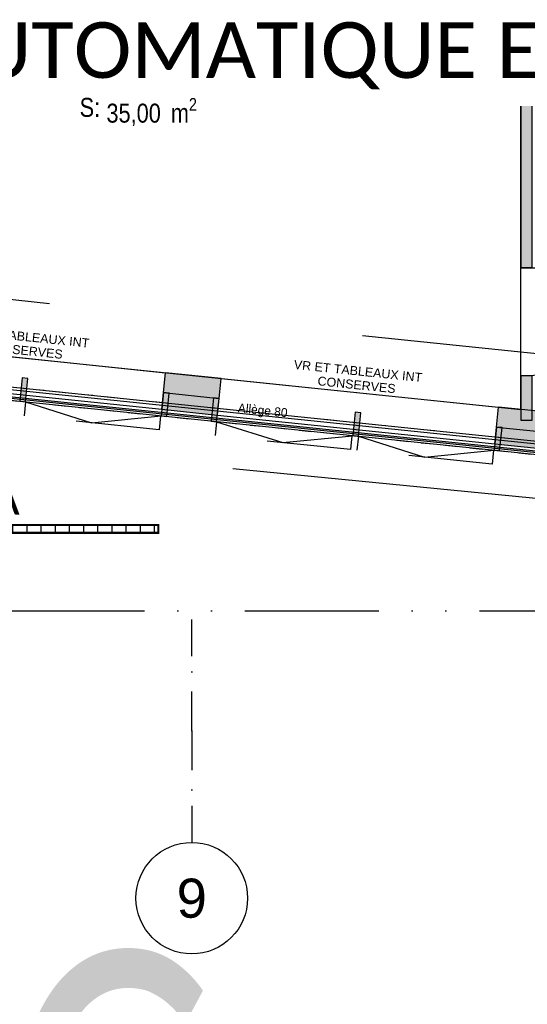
# Model space of a CAD drawing. Extents: x -24342 to 73038, y -9656 to 30949.
# Tile 46 of 170: x 4545 to 5000, y -3300 to -2417. Entities that reach past the tile are written whole.
import ezdxf
from ezdxf import colors
from ezdxf.entities.mleader import LeaderData, LeaderLine
from ezdxf.enums import TextEntityAlignment as Align
from ezdxf.math import Vec2, Vec3

# ---------------------------------------------------------------- set-up
doc = ezdxf.new("R2010")
doc.units = 0
doc.set_wipeout_variables(frame=1)
for name, pattern in [('21.0032_xref_rdc_02_pro$0$Points tirets', [670.277762, 352.777767, -176.388884, 0, -141.111112]), ('21.0032_xref_rdc_02_pro$0$Tirets A', [220, 110, -110]), ('21.0032_xref_rdc_02_pro$0$Tirets petits', [125, 75, -50]), ('21.0032_xref_rdc_02_pro$0$Traits', [564.444447, 282.222223, -282.222223]), ('21.0032_xref_rdc_02_pro$0$Wipeout_Contour', [1000, 0, -1000]), ('ACAD_ISO12W100', [21, 12, -3, 0, -3, 0, -3])]:
    doc.linetypes.add(name, pattern=pattern)
doc.layers.get('0').update_dxf_attribs({"color": 250})
doc.layers.add('0_FMULT', color=40, linetype='Continuous', plot=False)
for name, color, linetype in [('0_XREF', 250, 'Continuous'), ('1_APPAREILLAGE', 1, 'Continuous'), ('1_LUMINAIRES', 150, 'Continuous'), ('21.0032_xref_rdc_02_pro$0$02-01 File _ Axe.Construction', 251, 'Continuous'), ('21.0032_xref_rdc_02_pro$0$02-04 Mur.Construction', 251, 'Continuous'), ('21.0032_xref_rdc_02_pro$0$02-05 Poteau.Construction', 251, 'Continuous'), ('21.0032_xref_rdc_02_pro$0$02-06 Poutre.Construction', 251, 'Continuous'), ('21.0032_xref_rdc_02_pro$0$02-14 Mur rideau.Construction', 251, 'Continuous'), ('21.0032_xref_rdc_02_pro$0$06-05 Texte 50ème 20ème - DCE.Texte', 251, 'Continuous'), ('21.0032_xref_rdc_02_pro$0$08-01 2D Dessin général.2D', 251, 'Continuous'), ('21.0032_xref_rdc_02_pro$0$08-01 contour hachures', 251, 'Continuous'), ('21.0032_xref_rdc_02_pro$0$A-AREA-____-OTLN.Modèle IFC', 251, 'Continuous'), ('21.0032_xref_rdc_02_pro$0$A-WALL-____-OTLN.Modèle IFC', 251, 'Continuous'), ('21.0032_xref_rdc_02_pro$0$Fenêtres ARCHICAD', 251, 'Continuous'), ('21.0032_xref_rdc_02_pro$0$Marques de Zone ARCHICAD', 251, 'Continuous'), ('21.0032_xref_rdc_02_pro$0$Portes ARCHICAD', 251, 'Continuous')]:
    doc.layers.add(name, color=color, linetype=linetype)
doc.styles.add('21.0032_xref_rdc_02_pro$0$Standard', font='txt')
doc.styles.add('21.0032_xref_rdc_02_pro$0$STYLE_GENERE_1', font='ARIALNB.TTF')
doc.styles.add('21.0032_xref_rdc_02_pro$0$STYLE_GENERE_2', font='ARIALN.TTF')
doc.styles.add('21.0032_xref_rdc_02_pro$0$STYLE_GENERE_5', font='arial.ttf')
doc.styles.add('rt', font='romant.shx', dxfattribs={"width": 0.8})
doc.styles.get("Standard").update_dxf_attribs({"font": 'calibri.ttf'})
doc.styles.add('texte', font='calibri.ttf', dxfattribs={"width": 0.75, "height": 9})

# ---------------------------------------------------------------- blocks, each defined once
blk = doc.blocks.new('21.0032_xref_rdc_02_pro$0$Salle 25 places_SA_1_1', base_point=(47010, -24755.4))
at = {"layer": '21.0032_xref_rdc_02_pro$0$Marques de Zone ARCHICAD', "insert": (46225.3, -24873.7), "char_height": 170, "attachment_point": 1, "style": '21.0032_xref_rdc_02_pro$0$STYLE_GENERE_2'}
blk.add_mtext('\\A1;\\pt0,100;35,00{\\H0.66x;\\S^  ;} m{\\H0.66x;\\S2^  ;}', dxfattribs=at)
at = {"layer": '21.0032_xref_rdc_02_pro$0$Marques de Zone ARCHICAD'}
for tag, height, style, p in [('DUMMY_849', 250, '21.0032_xref_rdc_02_pro$0$STYLE_GENERE_1', (48034.7, -24409.5)), ('ROOM_NAME', 250, '21.0032_xref_rdc_02_pro$0$STYLE_GENERE_1', (45985.3, -24483.4)), ('calculatedAreaCode', 170, '21.0032_xref_rdc_02_pro$0$STYLE_GENERE_2', (45985.3, -24871.4))]:
    blk.add_attdef(tag, text='', height=height, dxfattribs=dict(at, style=style)).set_placement(p, align=Align.TOP_LEFT)
blk = doc.blocks.new('21.0032_xref_rdc_02_pro$0$Porte (Mur) 17[18]_1')
at = {"layer": '21.0032_xref_rdc_02_pro$0$Portes ARCHICAD', "linetype": 'Continuous'}
blk.add_line((49940, -26395), (50910, -26395), dxfattribs=at)
blk.add_arc((49940, -26395), 970, 270, 0, dxfattribs=at)
blk = doc.blocks.new('21.0032_xref_rdc_02_pro$0$Mur_67_1', base_point=(49990, -27760))
at = {"layer": '21.0032_xref_rdc_02_pro$0$A-WALL-____-OTLN.Modèle IFC', "linetype": 'Continuous'}
for points in [[(49940, -26395), (50040, -26395), (50040, -21380), (49940, -21380)], [(49940, -27760), (50040, -27760), (50040, -27365), (49940, -27365)]]:
    blk.add_hatch(color=256, dxfattribs=at).paths.add_polyline_path(points)
for p, q in [((50040, -26395), (49940, -26395)), ((50040, -27365), (49940, -27365))]:
    blk.add_line(p, q, dxfattribs=at)
at = {"layer": '21.0032_xref_rdc_02_pro$0$A-WALL-____-OTLN.Modèle IFC', "linetype": 'Continuous', "flags": 128}
for points in [[(49940, -21380), (49940, -26395)], [(50040, -26395), (50040, -21380)], [(49940, -27365), (49940, -27760)], [(50040, -27760), (50040, -27365)], [(49940, -27760), (50040, -27760)]]:
    blk.add_lwpolyline(points, dxfattribs=at)
at = {"layer": '21.0032_xref_rdc_02_pro$0$Portes ARCHICAD', "linetype": 'Continuous'}
blk.add_blockref('21.0032_xref_rdc_02_pro$0$Porte (Mur) 17[18]_1', (0, 0), dxfattribs=at)
blk = doc.blocks.new('21.0032_xref_rdc_02_pro$0$Poutre_38_1', base_point=(43356.6, -27374.9))
at = {"linetype": '21.0032_xref_rdc_02_pro$0$Wipeout_Contour', "ltscale": 233372.124827}
blk.add_wipeout([(43369, -27255.5), (43356.6, -27374.9), (58702.2, -28961.9), (58714.6, -28842.5)], dxfattribs=at).dxf.layer = '21.0032_xref_rdc_02_pro$0$02-06 Poutre.Construction'
at = {"layer": '21.0032_xref_rdc_02_pro$0$02-06 Poutre.Construction', "linetype": 'Continuous'}
for p, q in [((43369, -27255.5), (58714.6, -28842.5)), ((43356.6, -27374.9), (58702.2, -28961.9))]:
    blk.add_line(p, q, dxfattribs=at)
blk = doc.blocks.new('21.0032_xref_rdc_02_pro$0$Poutre_39_1', base_point=(43356.6, -27374.9))
at = {"layer": '21.0032_xref_rdc_02_pro$0$02-06 Poutre.Construction', "linetype": '21.0032_xref_rdc_02_pro$0$Tirets A'}
for p, q in [((43369, -27255.5), (58714.6, -28842.5)), ((43356.6, -27374.9), (58702.2, -28961.9))]:
    blk.add_line(p, q, dxfattribs=at)
blk = doc.blocks.new('21.0032_xref_rdc_02_pro$0$Poutre_40_1', base_point=(43356.6, -27374.9))
at = {"layer": '21.0032_xref_rdc_02_pro$0$02-06 Poutre.Construction', "linetype": '21.0032_xref_rdc_02_pro$0$Tirets A'}
for p, q in [((43369, -27255.5), (58714.6, -28842.5)), ((43356.6, -27374.9), (58702.2, -28961.9))]:
    blk.add_line(p, q, dxfattribs=at)
blk = doc.blocks.new('21.0032_xref_rdc_02_pro$0$Poutre_41_1', base_point=(43356.6, -27374.9))
at = {"layer": '21.0032_xref_rdc_02_pro$0$02-06 Poutre.Construction', "linetype": '21.0032_xref_rdc_02_pro$0$Tirets A'}
for p, q in [((43369, -27255.5), (58714.6, -28842.5)), ((43356.6, -27374.9), (58702.2, -28961.9))]:
    blk.add_line(p, q, dxfattribs=at)
blk = doc.blocks.new('21.0032_xref_rdc_02_pro$0$Poutre_42_1', base_point=(43356.6, -27374.9))
at = {"layer": '21.0032_xref_rdc_02_pro$0$02-06 Poutre.Construction', "linetype": '21.0032_xref_rdc_02_pro$0$Tirets A'}
for p, q in [((43369, -27255.5), (58714.6, -28842.5)), ((43356.6, -27374.9), (58702.2, -28961.9))]:
    blk.add_line(p, q, dxfattribs=at)
blk = doc.blocks.new('21.0032_xref_rdc_02_pro$0$Poutre_43_1', base_point=(43356.6, -27374.9))
at = {"linetype": '21.0032_xref_rdc_02_pro$0$Wipeout_Contour', "ltscale": 233372.124827}
blk.add_wipeout([(43369, -27255.5), (43356.6, -27374.9), (58702.2, -28961.9), (58714.6, -28842.5)], dxfattribs=at).dxf.layer = '21.0032_xref_rdc_02_pro$0$02-06 Poutre.Construction'
at = {"layer": '21.0032_xref_rdc_02_pro$0$02-06 Poutre.Construction', "linetype": 'Continuous'}
for p, q in [((43369, -27255.5), (58714.6, -28842.5)), ((43356.6, -27374.9), (58702.2, -28961.9))]:
    blk.add_line(p, q, dxfattribs=at)
blk = doc.blocks.new('21.0032_xref_rdc_02_pro$0$Mur_250_1', base_point=(43350, -27315.2))
at = {"layer": '21.0032_xref_rdc_02_pro$0$02-14 Mur rideau.Construction', "linetype": 'Continuous'}
blk.add_hatch(color=256, dxfattribs=at).paths.add_polyline_path([(43350, -27355.4), (58705.5, -28940.8), (58706.5, -28930.9), (43350, -27345.3)])
at = {"layer": '21.0032_xref_rdc_02_pro$0$02-14 Mur rideau.Construction', "linetype": 'Continuous', "flags": 128}
for points in [[(43340, -27354.4), (58705.5, -28940.8)], [(58706.5, -28930.9), (43350, -27345.3)]]:
    blk.add_lwpolyline(points, dxfattribs=at)
blk = doc.blocks.new('21.0032_xref_rdc_02_pro$0$Ouverture fenêtre rectangulaire 24[30]_1')
at = {"layer": '21.0032_xref_rdc_02_pro$0$Fenêtres ARCHICAD', "linetype": 'Continuous'}
for p, q in [((47234.8, -27565.8), (47253.3, -27386.7)), ((47253.3, -27386.7), (49740, -27643.7)), ((47219.3, -27715), (47234.8, -27565.8)), ((47219.3, -27715), (49706.1, -27971.9)), ((49721.5, -27822.7), (49740, -27643.7)), ((49706.1, -27971.9), (49721.5, -27822.7))]:
    blk.add_line(p, q, dxfattribs=at)
blk = doc.blocks.new('21.0032_xref_rdc_02_pro$0$Ouverture fenêtre rectangulaire 24[31]_1')
at = {"layer": '21.0032_xref_rdc_02_pro$0$Fenêtres ARCHICAD', "linetype": 'Continuous'}
for p, q in [((44250.7, -27257.4), (44269.2, -27078.4)), ((44269.2, -27078.4), (46755.9, -27335.3)), ((44235.2, -27406.6), (44250.7, -27257.4)), ((46737.4, -27514.4), (46755.9, -27335.3)), ((44235.2, -27406.6), (46722, -27663.6)), ((46722, -27663.6), (46737.4, -27514.4))]:
    blk.add_line(p, q, dxfattribs=at)
blk = doc.blocks.new('21.0032_xref_rdc_02_pro$0$Mur_255_1', base_point=(44080, -27058.8))
at = {"layer": '21.0032_xref_rdc_02_pro$0$02-04 Mur.Construction', "linetype": 'Continuous'}
for points in [[(46737.4, -27514.4), (47234.8, -27565.8), (47253.3, -27386.7), (46755.9, -27335.3)], [(46737.4, -27514.4), (46722, -27663.6), (47219.3, -27715), (47234.8, -27565.8)], [(49721.5, -27822.7), (50218.9, -27874.1), (50237.4, -27695.1), (49740, -27643.7)], [(49721.5, -27822.7), (49706.1, -27971.9), (50203.5, -28023.3), (50218.9, -27874.1)]]:
    blk.add_hatch(color=256, dxfattribs=at).paths.add_polyline_path(points)
for p, q in [((46737.4, -27514.4), (46755.9, -27335.3)), ((47234.8, -27565.8), (47253.3, -27386.7)), ((46722, -27663.6), (46737.4, -27514.4)), ((46737.4, -27514.4), (47234.8, -27565.8)), ((47219.3, -27715), (47234.8, -27565.8)), ((49721.5, -27822.7), (49740, -27643.7)), ((49706.1, -27971.9), (49721.5, -27822.7)), ((49721.5, -27822.7), (50218.9, -27874.1))]:
    blk.add_line(p, q, dxfattribs=at)
at = {"layer": '21.0032_xref_rdc_02_pro$0$02-04 Mur.Construction', "linetype": 'Continuous', "flags": 128}
for points in [[(47253.3, -27386.7), (46755.9, -27335.3)], [(46722, -27663.6), (47219.3, -27715)], [(50237.4, -27695.1), (49740, -27643.7)], [(49706.1, -27971.9), (50203.5, -28023.3)]]:
    blk.add_lwpolyline(points, dxfattribs=at)
at = {"layer": '21.0032_xref_rdc_02_pro$0$Fenêtres ARCHICAD', "linetype": 'Continuous'}
for name in ['21.0032_xref_rdc_02_pro$0$Ouverture fenêtre rectangulaire 24[31]_1', '21.0032_xref_rdc_02_pro$0$Ouverture fenêtre rectangulaire 24[30]_1']:
    blk.add_blockref(name, (0, 0), dxfattribs=at)
blk = doc.blocks.new('21.0032_xref_rdc_02_pro$0$Poteau_48_1', base_point=(49735.6, -27929.8))
at = {"layer": '21.0032_xref_rdc_02_pro$0$02-05 Poteau.Construction', "linetype": 'Continuous'}
blk.add_hatch(color=256, dxfattribs=at).paths.add_polyline_path([(49699.9, -28031.6), (49749.7, -28036.8), (49771.3, -27827.9), (49721.5, -27822.7)])
at = {"layer": '21.0032_xref_rdc_02_pro$0$02-05 Poteau.Construction', "linetype": 'Continuous', "flags": 128}
blk.add_lwpolyline([(49699.9, -28031.6), (49749.7, -28036.8), (49771.3, -27827.9), (49721.5, -27822.7)], close=True, dxfattribs=at)
blk = doc.blocks.new('21.0032_xref_rdc_02_pro$0$Poteau_49_1', base_point=(47199, -27667.6))
at = {"layer": '21.0032_xref_rdc_02_pro$0$02-05 Poteau.Construction', "linetype": 'Continuous'}
blk.add_hatch(color=256, dxfattribs=at).paths.add_polyline_path([(47163.4, -27769.5), (47213.1, -27774.7), (47234.7, -27565.8), (47185, -27560.6)])
at = {"layer": '21.0032_xref_rdc_02_pro$0$02-05 Poteau.Construction', "linetype": 'Continuous', "flags": 128}
blk.add_lwpolyline([(47163.4, -27769.5), (47213.1, -27774.7), (47234.7, -27565.8), (47185, -27560.6)], close=True, dxfattribs=at)
blk = doc.blocks.new('21.0032_xref_rdc_02_pro$0$Poteau_50_1', base_point=(46751.5, -27621.4))
at = {"layer": '21.0032_xref_rdc_02_pro$0$02-05 Poteau.Construction', "linetype": 'Continuous'}
blk.add_hatch(color=256, dxfattribs=at).paths.add_polyline_path([(46715.8, -27723.3), (46765.6, -27728.4), (46787.1, -27519.5), (46737.4, -27514.4)])
at = {"layer": '21.0032_xref_rdc_02_pro$0$02-05 Poteau.Construction', "linetype": 'Continuous', "flags": 128}
blk.add_lwpolyline([(46715.8, -27723.3), (46765.6, -27728.4), (46787.1, -27519.5), (46737.4, -27514.4)], close=True, dxfattribs=at)
blk = doc.blocks.new('21.0032_xref_rdc_02_pro$0$Poteau_52_1', base_point=(45485.4, -27489.3))
at = {"layer": '21.0032_xref_rdc_02_pro$0$02-05 Poteau.Construction', "linetype": 'Continuous'}
blk.add_hatch(color=256, dxfattribs=at).paths.add_polyline_path([(45449.7, -27591.2), (45499.4, -27596.3), (45521, -27387.4), (45471.3, -27382.3)])
at = {"layer": '21.0032_xref_rdc_02_pro$0$02-05 Poteau.Construction', "linetype": 'Continuous', "flags": 128}
blk.add_lwpolyline([(45449.7, -27591.2), (45499.4, -27596.3), (45521, -27387.4), (45471.3, -27382.3)], close=True, dxfattribs=at)
blk = doc.blocks.new('21.0032_xref_rdc_02_pro$0$Poteau_53_1', base_point=(48469.4, -27797.6))
at = {"layer": '21.0032_xref_rdc_02_pro$0$02-05 Poteau.Construction', "linetype": 'Continuous'}
blk.add_hatch(color=256, dxfattribs=at).paths.add_polyline_path([(48433.7, -27899.5), (48483.5, -27904.6), (48505.1, -27695.8), (48455.3, -27690.6)])
at = {"layer": '21.0032_xref_rdc_02_pro$0$02-05 Poteau.Construction', "linetype": 'Continuous', "flags": 128}
blk.add_lwpolyline([(48433.7, -27899.5), (48483.5, -27904.6), (48505.1, -27695.8), (48455.3, -27690.6)], close=True, dxfattribs=at)
blk = doc.blocks.new('21.0032_xref_rdc_02_pro$0$Marque grille standard[697]_1', base_point=(46990, -31547.1))
at = {"layer": '21.0032_xref_rdc_02_pro$0$02-01 File _ Axe.Construction', "linetype": '21.0032_xref_rdc_02_pro$0$Points tirets'}
for q in [(46990, -29547.1), (46990, -31547.1)]:
    blk.add_line((46990, -30547.1), q, dxfattribs=at)
at = {"layer": '21.0032_xref_rdc_02_pro$0$02-01 File _ Axe.Construction', "linetype": 'Continuous'}
blk.add_circle((46990, -32047.1), 500, dxfattribs=at)
at = {"layer": '21.0032_xref_rdc_02_pro$0$02-01 File _ Axe.Construction', "linetype": '21.0032_xref_rdc_02_pro$0$Points tirets'}
blk.add_point((46990, -30547.1), dxfattribs=at)
blk.add_point((46990, -30547.1), dxfattribs=at)
at = {"layer": '21.0032_xref_rdc_02_pro$0$02-01 File _ Axe.Construction', "style": '21.0032_xref_rdc_02_pro$0$STYLE_GENERE_5'}
for tag, p in [('AC_MarkerText_1_1', (46990, 1137.2)), ('AC_MarkerText_1_0', (46990, -31872.1))]:
    blk.add_attdef(tag, text='', height=350, rotation=360, dxfattribs=at).set_placement(p, align=Align.TOP_CENTER)
blk = doc.blocks.new('21.0032_xref_rdc_02_pro')
at = {"layer": '21.0032_xref_rdc_02_pro$0$A-AREA-____-OTLN.Modèle IFC', "linetype": 'Continuous', "flags": 128}
blk.add_lwpolyline([(4408, -2705.88), (4994, -2766.44), (4994, -2138), (4408, -2138), (4408, -2539)], close=True, dxfattribs=at)
at = {"layer": '21.0032_xref_rdc_02_pro$0$A-AREA-____-OTLN.Modèle IFC', "linetype": 'Continuous', "xscale": 0.1, "yscale": 0.1, "zscale": 0.1}
blk.add_blockref('21.0032_xref_rdc_02_pro$0$Salle 25 places_SA_1_1', (4701, -2475.54), dxfattribs=at).add_auto_attribs({'ROOM_NAME': 'Salle 25 places', 'calculatedAreaCode': 'S: '})
at = {"layer": '21.0032_xref_rdc_02_pro$0$A-WALL-____-OTLN.Modèle IFC', "xscale": 0.1, "yscale": 0.1, "zscale": 0.1}
blk.add_blockref('21.0032_xref_rdc_02_pro$0$Mur_67_1', (4999, -2776), dxfattribs=at)
at = {"layer": '21.0032_xref_rdc_02_pro$0$08-01 2D Dessin général.2D', "linetype": 'Continuous', "insert": (4548.99, -2707.42), "char_height": 8, "width": 173.0984, "attachment_point": 5, "rotation": 354.10037, "line_spacing_factor": 0.933036, "style": '21.0032_xref_rdc_02_pro$0$STYLE_GENERE_5'}
blk.add_mtext('\\A1;VR ET TABLEAUX INT CONSERVES', dxfattribs=at)
at = {"layer": '21.0032_xref_rdc_02_pro$0$02-06 Poutre.Construction', "xscale": 0.1, "yscale": 0.1, "zscale": 0.1}
blk.add_blockref('21.0032_xref_rdc_02_pro$0$Poutre_38_1', (4335.66, -2737.49), dxfattribs=at)
for name in ['21.0032_xref_rdc_02_pro$0$Poutre_39_1', '21.0032_xref_rdc_02_pro$0$Poutre_40_1', '21.0032_xref_rdc_02_pro$0$Poutre_41_1', '21.0032_xref_rdc_02_pro$0$Poutre_42_1']:
    blk.add_blockref(name, (4335.66, -2737.49), dxfattribs=at)
blk.add_blockref('21.0032_xref_rdc_02_pro$0$Poutre_43_1', (4335.66, -2737.49), dxfattribs=at)
at = {"layer": '21.0032_xref_rdc_02_pro$0$08-01 2D Dessin général.2D', "linetype": 'Continuous'}
blk.add_line((5871.19, -2886.87), (4371.27, -2731.88), dxfattribs=at)
at = {"layer": '21.0032_xref_rdc_02_pro$0$08-01 2D Dessin général.2D', "linetype": '21.0032_xref_rdc_02_pro$0$Tirets petits'}
for p, q in [((4549.94, -2759.63), (4548.65, -2772.16)), ((4549.94, -2759.63), (4609.25, -2778.42)), ((4669.85, -2784.68), (4548.65, -2772.16)), ((4609.25, -2778.42), (4671.6, -2772.33)), ((4671.13, -2772.28), (4669.85, -2784.68)), ((4721.31, -2777.47), (4720.02, -2790)), ((4721.31, -2777.47), (4780.62, -2796.26)), ((4841.22, -2802.52), (4720.02, -2790)), ((4780.62, -2796.26), (4842.97, -2790.16)), ((4842.5, -2790.12), (4841.22, -2802.52)), ((4848.35, -2790.46), (4847.05, -2803)), ((4848.35, -2790.46), (4907.65, -2809.26)), ((4968.25, -2815.52), (4847.05, -2803)), ((4907.65, -2809.26), (4970.01, -2803.16)), ((4969.53, -2803.11), (4968.25, -2815.52))]:
    blk.add_line(p, q, dxfattribs=at)
at = {"layer": '21.0032_xref_rdc_02_pro$0$08-01 contour hachures', "linetype": '21.0032_xref_rdc_02_pro$0$Traits', "flags": 128}
blk.add_lwpolyline([(3407.7, -2412.05), (4449.83, -2412.05), (4449.83, -2658.86), (5957.75, -2814.25), (5957.75, -2853.44), (8763.06, -2853.44), (8763.06, -2770.14), (8976.24, -2770.14), (8976.24, -2853.44), (8886.72, -2853.44), (8886.72, -2973.65), (5825.69, -2973.65), (5825.69, -2926.46), (4291.27, -2776.05), (4291.27, -2595.31), (4154.77, -2595.31), (4154.77, -2776.05), (3536.07, -2776.05), (3536.07, -2973.65), (3029.18, -2973.65), (3029.18, -2853.44), (3407.7, -2853.44)], close=True, dxfattribs=at)
at = {"layer": '21.0032_xref_rdc_02_pro$0$02-01 File _ Axe.Construction', "linetype": 'Continuous'}
ref = blk.add_blockref('21.0032_xref_rdc_02_pro$0$Marque grille standard[697]_1', (4699, -3154.71), dxfattribs=dict(at, xscale=0.1, yscale=0.1, zscale=0.1))
ref.add_attrib('AC_MarkerText_1', '9', dxfattribs={"height": 35, "style": '21.0032_xref_rdc_02_pro$0$STYLE_GENERE_5'}).set_placement((4699, -3187.21), align=Align.TOP_CENTER)
at = {"layer": '21.0032_xref_rdc_02_pro$0$02-04 Mur.Construction', "xscale": 0.1, "yscale": 0.1, "zscale": 0.1}
blk.add_blockref('21.0032_xref_rdc_02_pro$0$Mur_255_1', (4408, -2705.88), dxfattribs=at)
at = {"layer": '21.0032_xref_rdc_02_pro$0$02-05 Poteau.Construction', "xscale": 0.1, "yscale": 0.1, "zscale": 0.1}
for name, p in [('21.0032_xref_rdc_02_pro$0$Poteau_52_1', (4548.54, -2748.93)), ('21.0032_xref_rdc_02_pro$0$Poteau_50_1', (4675.15, -2762.14)), ('21.0032_xref_rdc_02_pro$0$Poteau_49_1', (4719.9, -2766.76)), ('21.0032_xref_rdc_02_pro$0$Poteau_53_1', (4846.94, -2779.76)), ('21.0032_xref_rdc_02_pro$0$Poteau_48_1', (4973.56, -2792.98))]:
    blk.add_blockref(name, p, dxfattribs=at)
at = {"layer": '21.0032_xref_rdc_02_pro$0$02-14 Mur rideau.Construction', "xscale": 0.1, "yscale": 0.1, "zscale": 0.1}
blk.add_blockref('21.0032_xref_rdc_02_pro$0$Mur_250_1', (4335, -2731.52), dxfattribs=at)
at = {"layer": '21.0032_xref_rdc_02_pro$0$06-05 Texte 50ème 20ème - DCE.Texte', "linetype": 'Continuous', "insert": (4762.5, -2768.49), "char_height": 8, "attachment_point": 5, "rotation": 354.09469, "style": '21.0032_xref_rdc_02_pro$0$Standard'}
blk.add_mtext('\\A1;Allège 80', dxfattribs=at)
at = {"layer": '21.0032_xref_rdc_02_pro$0$08-01 2D Dessin général.2D', "linetype": 'Continuous', "insert": (4847.4, -2738.26), "char_height": 8, "width": 173.0984, "attachment_point": 5, "rotation": 354.10037, "line_spacing_factor": 0.933036, "style": '21.0032_xref_rdc_02_pro$0$STYLE_GENERE_5'}
blk.add_mtext('\\A1;VR ET TABLEAUX INT CONSERVES', dxfattribs=at)
blk = doc.blocks.new('*U178')
at = {"ltscale": 2}
h = blk.add_hatch(dxfattribs=at)
h.set_pattern_fill('LINE', color=256, scale=4, angle=180)
h.set_pattern_definition([(180, (-1e-14, 30.2), (5e-15, -12.7), [])])
h.paths.add_polyline_path([(-3.5, 80.2), (-3.5, -80.2), (3.5, -80.2), (3.5, 80.2)])
at = {"const_width": 2}
blk.add_lwpolyline([(3.5, -80.2), (3.5, 80.2), (-3.5, 80.2), (-3.5, -80.2)], close=True, dxfattribs=at)
at = {"width": 0.8, "flags": 1}
blk.add_attdef('TYPE1', text='', height=8, dxfattribs=at).set_placement((-60, 45), align=Align.MIDDLE_RIGHT)
at = {"style": 'rt', "width": 0.8}
blk.add_attdef('TYPE2', text='', height=8, dxfattribs=at).set_placement((-31.08, 5.86), align=Align.BOTTOM_LEFT)

msp = doc.modelspace()

# ---------------------------------------------------------------- block references
at = {"layer": '0_XREF', "linetype": 'ACAD_ISO12W100'}
msp.add_blockref('21.0032_xref_rdc_02_pro', (0, 0), dxfattribs=at)

# ---------------------------------------------------------------- next in the draw order: linework, layer by layer
at = {"linetype": 'ACAD_ISO12W100', "ltscale": 10}
msp.add_lwpolyline([(3485.5, -2946.97), (5866, -2946.97)], dxfattribs=at)

# ---------------------------------------------------------------- next in the draw order: block references
at = {"layer": '1_LUMINAIRES'}
ref = msp.add_blockref('*U178', (4588.83, -2873.63), dxfattribs=dict(at, rotation=270))
ref.add_attrib('TYPE2', 'A', dxfattribs={"layer": '0', "height": 30}).set_placement((4517.69, -2869.82), align=Align.BOTTOM_LEFT)

# ---------------------------------------------------------------- next in the draw order: texts
at = {"layer": '0_FMULT', "insert": (4125.68, -3252.82), "char_height": 300, "attachment_point": 1, "style": 'texte'}
msp.add_mtext_dynamic_manual_height_columns('RDC', width=579.3153, gutter_width=45, heights=[0], dxfattribs=at)

# ---------------------------------------------------------------- next in the draw order: leaders
at = {"layer": '1_APPAREILLAGE'}
ml = msp.add_multileader_mtext('Standard', dxfattribs=at)
ml.set_content('PORTE AUTOMATIQUE INTERIEUR', color=256)
ml.set_leader_properties()
ml.build(insert=Vec2(0, 0))
ml.multileader.update_dxf_attribs({"text_left_attachment_type": 2, "text_right_attachment_type": 2, "dogleg_length": 0.36, "arrow_head_size": 50})
ctx = ml.context
ctx.base_point, ctx.char_height, ctx.arrow_head_size, ctx.plane_origin = Vec3(4213.05, -2085.85), 50, 50, Vec3(3518.42, -1944.24)
ctx.left_attachment, ctx.right_attachment = 2, 2
notes = []
notes.append((ctx, [(1, (1, 1, 0), (4146.42, -2085.85), (1, 0), 66.63, [(0, [(3951.31, -2476.12)], 0, [])])]))
ctx.mtext.insert, ctx.mtext.flow_direction = Vec3(4215.05, -2056.92), 5
ctx.mtext.has_bg_fill, ctx.mtext.bg_color, ctx.mtext.bg_scale_factor, ctx.mtext.bg_transparency, ctx.mtext.use_window_bg_color = 1, -1027028792, 1.5, 0, 1
for ctx, leaders in notes:
    for number, flags, end, landing, length, lines in leaders:
        leader = LeaderData()
        leader.index, (leader.has_last_leader_line, leader.has_dogleg_vector, leader.attachment_direction) = number, flags
        leader.last_leader_point, leader.dogleg_vector, leader.dogleg_length = Vec3(end), Vec3(landing), length
        for number, points, colour, breaks in lines:
            line = LeaderLine()
            line.index, line.vertices, line.color, line.breaks = number, Vec3.list(points), colors.encode_raw_color(colour), breaks
            leader.lines.append(line)
        ctx.leaders.append(leader)

# ---------------------------------------------------------------- next in the draw order: leaders
ml = msp.add_multileader_mtext('Standard', dxfattribs=at)
ml.set_content('PORTE AUTOMATIQUE EXTERIEUR ', color=256)
ml.set_leader_properties()
ml.build(insert=Vec2(0, 0))
ml.multileader.update_dxf_attribs({"text_left_attachment_type": 2, "text_right_attachment_type": 2, "dogleg_length": 0.36, "arrow_head_size": 50})
ctx = ml.context
ctx.base_point, ctx.char_height, ctx.arrow_head_size, ctx.plane_origin = Vec3(4230.41, -2448.2), 50, 50, Vec3(3372.38, -2695.21)
ctx.left_attachment, ctx.right_attachment = 2, 2
notes = []
notes.append((ctx, [(1, (1, 1, 0), (4163.78, -2448.2), (1, 0), 66.63, [(0, [(3957.75, -2701.5)], 0, [])])]))
ctx.mtext.insert, ctx.mtext.flow_direction = Vec3(4232.41, -2419.28), 5
ctx.mtext.has_bg_fill, ctx.mtext.bg_color, ctx.mtext.bg_scale_factor, ctx.mtext.bg_transparency, ctx.mtext.use_window_bg_color = 1, -1027028792, 1.5, 0, 1
for ctx, leaders in notes:
    for number, flags, end, landing, length, lines in leaders:
        leader = LeaderData()
        leader.index, (leader.has_last_leader_line, leader.has_dogleg_vector, leader.attachment_direction) = number, flags
        leader.last_leader_point, leader.dogleg_vector, leader.dogleg_length = Vec3(end), Vec3(landing), length
        for number, points, colour, breaks in lines:
            line = LeaderLine()
            line.index, line.vertices, line.color, line.breaks = number, Vec3.list(points), colors.encode_raw_color(colour), breaks
            leader.lines.append(line)
        ctx.leaders.append(leader)

doc.saveas('drawing.dxf')
